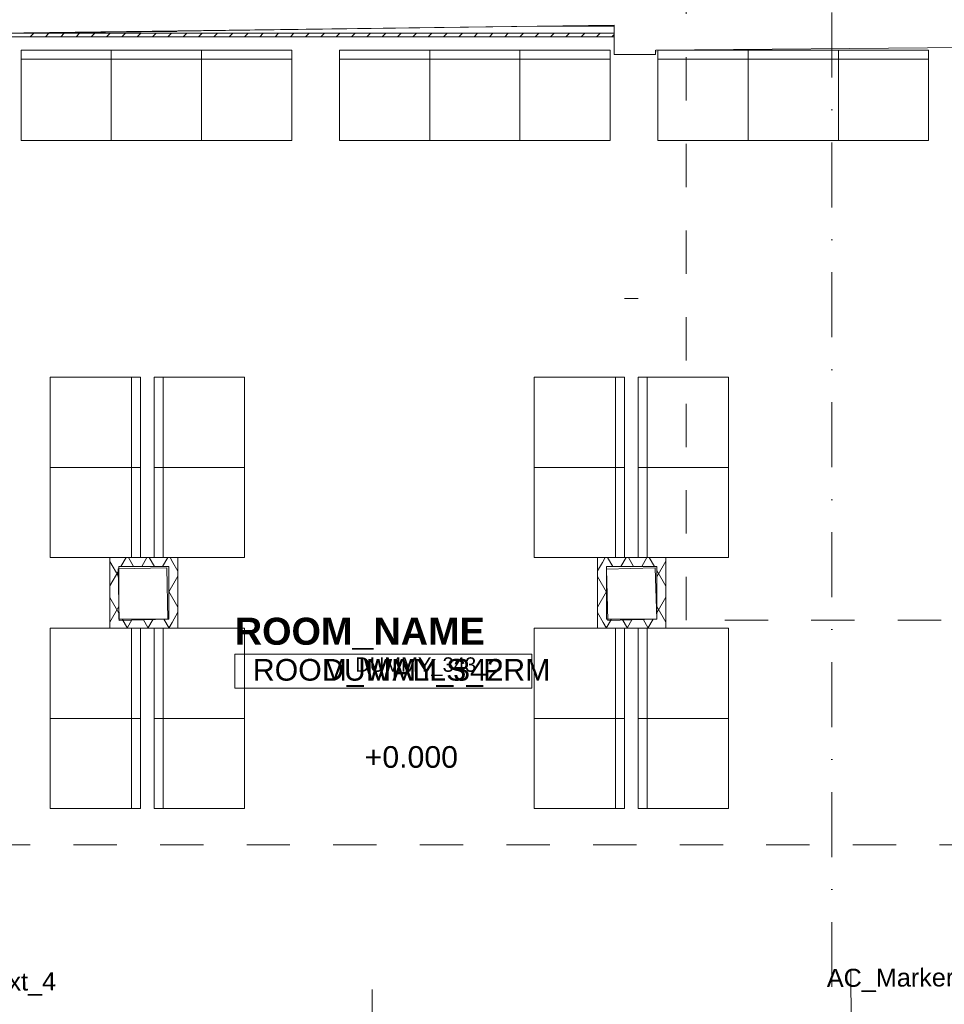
# Model space of a CAD drawing. Header units: millimetres. Extents: x -68772 to 137055, y -73300 to 19650.
# Tile 27 of 125: x 29657 to 34782, y -44886 to -39430. Entities that reach past the tile are written whole.
import ezdxf
from ezdxf.enums import TextEntityAlignment as Align

# ---------------------------------------------------------------- set-up
doc = ezdxf.new("R2010")
doc.units = ezdxf.units.MM
doc.header["$MEASUREMENT"] = 0
doc.linetypes.add('Kropki i Kreski', pattern=[720, 360, -180, 0, -180])
doc.linetypes.add('Przerywana', pattern=[480, 240, -240])
for name, color, linetype, lineweight in [('Floors_Nr_pióra__7', 7, 'Continuous', 5), ('Nowe_Cut Pattern_Nr_pióra__130', 4, 'Continuous', 18), ('Nowe_Dimensions-50_Nr_pióra__4', 7, 'Continuous', 13), ('Nowe_inny_obiekt_trwale_zwiazany_z_b_Nr_pióra__138', 138, 'Continuous', 18), ('Nowe_Metryczki pomieszczeń ARCHICADa_Nr_pióra__1', 7, 'Continuous', 18), ('Nowe_Panel_Nr_pióra__7', 7, 'Continuous', 5), ('Nowe_Panel_Nr_pióra__93', 7, 'Continuous', 20), ('Nowe_Walls_Nr_pióra__7', 7, 'Continuous', 5), ('Nowe_Znaczniki drzwi ARCHICADa_Nr_pióra__7', 7, 'Continuous', 5), ('Nowe_Znaczniki okien ARCHICADa_Nr_pióra__7', 7, 'Continuous', 5), ('Sections_Nr_pióra__7', 7, 'Continuous', 5), ('Spot Elevations_Nr_pióra__7', 7, 'Continuous', 5), ('Walls_Nr_pióra__238', 7, 'Continuous', 13)]:
    doc.layers.add(name, color=color, linetype=linetype, lineweight=lineweight)
doc.styles.add('GENERATED_STYLE_1', font='arial.ttf')
doc.styles.add('GENERATED_STYLE_2', font='arialbd.ttf')

msp = doc.modelspace()

# ---------------------------------------------------------------- linework, layer by layer
at = {"layer": 'Floors_Nr_pióra__7', "linetype": 'Continuous', "lineweight": 5}
msp.add_line((32538, -39465.9), (32951.9, -39465.9), dxfattribs=at)
at = {"layer": 'Nowe_Cut Pattern_Nr_pióra__130', "linetype": 'Continuous', "lineweight": 18}
for p, q in [((32951.9, -39460.4), (27852.2, -39525.2)), ((32951.9, -39623.1), (32951.9, -39460.4)), ((33182.9, -39599.5), (33181.9, -39623.1)), ((35648.8, -39577.8), (33182.9, -39599.5)), ((33181.9, -39623.1), (32951.9, -39623.1)), ((30202.5, -42474), (30472.4, -42467.9)), ((30208.9, -42758.9), (30202.5, -42474)), ((30472.4, -42467.9), (30478.8, -42752.8)), ((32910.2, -42474.1), (33180.1, -42466.8)), ((32917.8, -42759), (32910.2, -42474.1)), ((33180.1, -42466.8), (33187.7, -42751.7)), ((30478.8, -42752.8), (30208.9, -42758.9)), ((33187.7, -42751.7), (32917.8, -42759))]:
    msp.add_line(p, q, dxfattribs=at)
at = {"layer": 'Nowe_Dimensions-50_Nr_pióra__4', "linetype": 'Continuous', "lineweight": 13}
for p, q in [((29664.6, -40099.5), (29664.6, -39599.5)), ((29664.6, -39599.5), (30164.6, -39599.5)), ((30164.6, -39599.5), (30164.6, -40099.5)), ((30164.6, -40099.5), (30164.6, -39599.5)), ((30164.6, -39599.5), (30664.6, -39599.5)), ((30664.6, -39599.5), (30664.6, -40099.5)), ((30664.6, -40099.5), (30664.6, -39599.5)), ((30664.6, -39599.5), (31164.6, -39599.5)), ((31164.6, -39599.5), (31164.6, -40099.5)), ((31429.6, -40099.5), (31429.6, -39599.5)), ((31429.6, -39599.5), (31929.6, -39599.5)), ((31929.6, -39599.5), (31929.6, -40099.5)), ((31929.6, -40099.5), (31929.6, -39599.5)), ((31929.6, -39599.5), (32429.6, -39599.5)), ((32429.6, -39599.5), (32429.6, -40099.5)), ((32429.6, -40099.5), (32429.6, -39599.5)), ((32429.6, -39599.5), (32929.6, -39599.5)), ((32929.6, -39599.5), (32929.6, -40099.5)), ((33194.7, -40099.5), (33194.7, -39599.5)), ((33194.7, -39599.5), (33694.7, -39599.5)), ((33694.7, -39599.5), (33694.7, -40099.5)), ((33694.7, -40099.5), (33694.7, -39599.5)), ((33694.7, -39599.5), (34194.7, -39599.5)), ((34194.7, -39599.5), (34194.7, -40099.5)), ((34194.7, -40099.5), (34194.7, -39599.5)), ((34194.7, -39599.5), (34694.7, -39599.5)), ((34694.7, -39599.5), (34694.7, -40099.5)), ((30164.6, -39649.5), (29664.6, -39649.5)), ((30664.6, -39649.5), (30164.6, -39649.5)), ((31164.6, -39649.5), (30664.6, -39649.5)), ((31929.6, -39649.5), (31429.6, -39649.5)), ((32429.6, -39649.5), (31929.6, -39649.5)), ((32929.6, -39649.5), (32429.6, -39649.5)), ((33694.7, -39649.5), (33194.7, -39649.5)), ((34194.7, -39649.5), (33694.7, -39649.5)), ((34694.7, -39649.5), (34194.7, -39649.5)), ((30164.6, -40099.5), (29664.6, -40099.5)), ((30664.6, -40099.5), (30164.6, -40099.5)), ((31164.6, -40099.5), (30664.6, -40099.5)), ((31929.6, -40099.5), (31429.6, -40099.5)), ((32429.6, -40099.5), (31929.6, -40099.5)), ((32929.6, -40099.5), (32429.6, -40099.5)), ((33694.7, -40099.5), (33194.7, -40099.5)), ((34194.7, -40099.5), (33694.7, -40099.5)), ((34694.7, -40099.5), (34194.7, -40099.5)), ((29826.2, -41410.8), (29826.2, -41910.8)), ((30326.2, -41410.8), (29826.2, -41410.8)), ((30276.2, -41410.8), (30276.2, -41910.8)), ((30326.2, -41910.8), (30326.2, -41410.8)), ((30402.6, -41910.8), (30402.6, -41410.8)), ((30402.6, -41410.8), (30902.6, -41410.8)), ((30452.6, -41410.8), (30452.6, -41910.8)), ((30902.6, -41410.8), (30902.6, -41910.8)), ((32509.2, -41410.8), (32509.2, -41910.8)), ((33009.2, -41410.8), (32509.2, -41410.8)), ((32959.2, -41410.8), (32959.2, -41910.8)), ((33009.2, -41910.8), (33009.2, -41410.8)), ((33085.5, -41910.8), (33085.5, -41410.8)), ((33085.5, -41410.8), (33585.5, -41410.8)), ((33135.5, -41410.8), (33135.5, -41910.8)), ((33585.5, -41410.8), (33585.5, -41910.8)), ((29826.2, -41910.8), (29826.2, -42410.8)), ((30326.2, -41910.8), (29826.2, -41910.8)), ((29826.2, -41910.8), (30326.2, -41910.8)), ((30276.2, -41910.8), (30276.2, -42410.8)), ((30326.2, -42410.8), (30326.2, -41910.8)), ((30402.6, -42410.8), (30402.6, -41910.8)), ((30402.6, -41910.8), (30902.6, -41910.8)), ((30902.6, -41910.8), (30402.6, -41910.8)), ((30452.6, -41910.8), (30452.6, -42410.8)), ((30902.6, -41910.8), (30902.6, -42410.8)), ((32509.2, -41910.8), (32509.2, -42410.8)), ((33009.2, -41910.8), (32509.2, -41910.8)), ((32509.2, -41910.8), (33009.2, -41910.8)), ((32959.2, -41910.8), (32959.2, -42410.8)), ((33009.2, -42410.8), (33009.2, -41910.8)), ((33085.5, -42410.8), (33085.5, -41910.8)), ((33085.5, -41910.8), (33585.5, -41910.8)), ((33585.5, -41910.8), (33085.5, -41910.8)), ((33135.5, -41910.8), (33135.5, -42410.8)), ((33585.5, -41910.8), (33585.5, -42410.8)), ((29826.2, -42410.8), (30326.2, -42410.8)), ((30902.6, -42410.8), (30402.6, -42410.8)), ((32509.2, -42410.8), (33009.2, -42410.8)), ((33585.5, -42410.8), (33085.5, -42410.8)), ((29826.2, -42801.7), (29826.2, -43301.7)), ((30326.2, -42801.7), (29826.2, -42801.7)), ((30276.2, -42801.7), (30276.2, -43301.7)), ((30326.2, -43301.7), (30326.2, -42801.7)), ((30402.6, -43301.7), (30402.6, -42801.7)), ((30402.6, -42801.7), (30902.6, -42801.7)), ((30452.6, -42801.7), (30452.6, -43301.7)), ((30902.6, -42801.7), (30902.6, -43301.7)), ((32509.2, -42801.7), (32509.2, -43301.7)), ((33009.2, -42801.7), (32509.2, -42801.7)), ((32959.2, -42801.7), (32959.2, -43301.7)), ((33009.2, -43301.7), (33009.2, -42801.7)), ((33085.5, -43301.7), (33085.5, -42801.7)), ((33085.5, -42801.7), (33585.5, -42801.7)), ((33135.5, -42801.7), (33135.5, -43301.7)), ((33585.5, -42801.7), (33585.5, -43301.7)), ((29826.2, -43301.7), (30326.2, -43301.7)), ((29826.2, -43301.7), (29826.2, -43801.7)), ((30326.2, -43301.7), (29826.2, -43301.7)), ((30276.2, -43301.7), (30276.2, -43801.7)), ((30326.2, -43801.7), (30326.2, -43301.7)), ((30902.6, -43301.7), (30402.6, -43301.7)), ((30402.6, -43801.7), (30402.6, -43301.7)), ((30402.6, -43301.7), (30902.6, -43301.7)), ((30452.6, -43301.7), (30452.6, -43801.7)), ((30902.6, -43301.7), (30902.6, -43801.7)), ((32509.2, -43301.7), (33009.2, -43301.7)), ((32509.2, -43301.7), (32509.2, -43801.7)), ((33009.2, -43301.7), (32509.2, -43301.7)), ((32959.2, -43301.7), (32959.2, -43801.7)), ((33009.2, -43801.7), (33009.2, -43301.7)), ((33585.5, -43301.7), (33085.5, -43301.7)), ((33085.5, -43801.7), (33085.5, -43301.7)), ((33085.5, -43301.7), (33585.5, -43301.7)), ((33135.5, -43301.7), (33135.5, -43801.7)), ((33585.5, -43301.7), (33585.5, -43801.7)), ((29826.2, -43801.7), (30326.2, -43801.7)), ((30902.6, -43801.7), (30402.6, -43801.7)), ((32509.2, -43801.7), (33009.2, -43801.7)), ((33585.5, -43801.7), (33085.5, -43801.7))]:
    msp.add_line(p, q, dxfattribs=at)
at = {"layer": 'Nowe_inny_obiekt_trwale_zwiazany_z_b_Nr_pióra__138', "linetype": 'Kropki i Kreski', "lineweight": 18}
msp.add_line((34157.7, -35069.1), (34157.7, -61994.4), dxfattribs=at)
at = {"layer": 'Nowe_Metryczki pomieszczeń ARCHICADa_Nr_pióra__1', "linetype": 'Continuous', "lineweight": 18}
for p, q in [((30849.5, -42945.4), (32495.3, -42945.4)), ((30849.5, -43134), (30849.5, -42945.4)), ((32495.3, -42945.4), (32495.3, -43134)), ((32495.3, -43134), (30849.5, -43134))]:
    msp.add_line(p, q, dxfattribs=at)
at = {"layer": 'Nowe_Panel_Nr_pióra__7', "linetype": 'Continuous', "lineweight": 5}
for p, q in [((29714.7, -39525.2), (29734.7, -39505.2)), ((29799.6, -39525.2), (29819.6, -39505.2)), ((29884.4, -39525.2), (29904.4, -39505.2)), ((29969.3, -39525.2), (29989.3, -39505.2)), ((30054.1, -39525.2), (30074.1, -39505.2)), ((30139, -39525.2), (30159, -39505.2)), ((30223.8, -39525.2), (30243.8, -39505.2)), ((30308.7, -39525.2), (30328.7, -39505.2)), ((30393.5, -39525.2), (30413.5, -39505.2)), ((30478.4, -39525.2), (30498.4, -39505.2)), ((30563.2, -39525.2), (30583.2, -39505.2)), ((30648.1, -39525.2), (30668.1, -39505.2)), ((30732.9, -39525.2), (30752.9, -39505.2)), ((30817.8, -39525.2), (30837.8, -39505.2)), ((30902.6, -39525.2), (30922.6, -39505.2)), ((30987.5, -39525.2), (31007.5, -39505.2)), ((31072.3, -39525.2), (31092.3, -39505.2)), ((31157.2, -39525.2), (31177.2, -39505.2)), ((31242, -39525.2), (31262, -39505.2)), ((31326.9, -39525.2), (31346.9, -39505.2)), ((31411.8, -39525.2), (31431.8, -39505.2)), ((31496.6, -39525.2), (31516.6, -39505.2)), ((31581.5, -39525.2), (31601.5, -39505.2)), ((31666.3, -39525.2), (31686.3, -39505.2)), ((31751.2, -39525.2), (31771.2, -39505.2)), ((31836, -39525.2), (31856, -39505.2)), ((31920.9, -39525.2), (31940.9, -39505.2)), ((32005.7, -39525.2), (32025.7, -39505.2)), ((32090.6, -39525.2), (32110.6, -39505.2)), ((32175.4, -39525.2), (32195.4, -39505.2)), ((32260.3, -39525.2), (32280.3, -39505.2)), ((32345.1, -39525.2), (32365.1, -39505.2)), ((32430, -39525.2), (32450, -39505.2)), ((32514.8, -39525.2), (32534.8, -39505.2)), ((32599.7, -39525.2), (32619.7, -39505.2)), ((32684.5, -39525.2), (32704.5, -39505.2)), ((32769.4, -39525.2), (32789.4, -39505.2)), ((32854.3, -39525.2), (32874.3, -39505.2)), ((32939.1, -39525.2), (32951.9, -39512.4)), ((30206, -42518.4), (30156, -42431.8)), ((30218.1, -42460.8), (30246.9, -42410.8)), ((30288.2, -42460.8), (30259.4, -42410.8)), ((30333.5, -42460.8), (30362.4, -42410.8)), ((30403.7, -42460.8), (30374.8, -42410.8)), ((30449, -42460.8), (30477.9, -42410.8)), ((30506.2, -42438.3), (30490.3, -42410.8)), ((30533.7, -42485.9), (30506.2, -42438.3)), ((32860.1, -42484.7), (32887.1, -42437.8)), ((32887.1, -42437.8), (32902.8, -42410.8)), ((32944, -42460.8), (32915.2, -42410.8)), ((32989.4, -42460.8), (33018.2, -42410.8)), ((33059.5, -42460.8), (33030.6, -42410.8)), ((33104.8, -42460.8), (33133.7, -42410.8)), ((33175, -42460.8), (33146.1, -42410.8)), ((33187.7, -42517.2), (33237.7, -42430.6)), ((30156, -42568.2), (30206, -42481.6)), ((33237.7, -42569.4), (33187.7, -42482.8)), ((30483.7, -42600.7), (30533.7, -42514.1)), ((32910.1, -42601.9), (32860.1, -42515.3)), ((30533.7, -42685.9), (30483.7, -42599.3)), ((32860.1, -42684.7), (32910.1, -42598.1)), ((30206, -42718.4), (30156, -42631.8)), ((33187.7, -42717.2), (33237.7, -42630.6)), ((30156, -42768.2), (30206, -42681.6)), ((30501.6, -42769.7), (30533.7, -42714.1)), ((32891.7, -42770.1), (32860.1, -42715.3)), ((33237.7, -42769.4), (33187.7, -42682.8)), ((30254.2, -42801.7), (30225.3, -42751.7)), ((30252.1, -42801.7), (30281, -42751.7)), ((30369.6, -42801.7), (30340.8, -42751.7)), ((30367.6, -42801.7), (30396.5, -42751.7)), ((30485.1, -42801.7), (30456.2, -42751.7)), ((30483.1, -42801.7), (30501.6, -42769.7)), ((32910, -42801.7), (32891.7, -42770.1)), ((32908, -42801.7), (32936.8, -42751.7)), ((33025.4, -42801.7), (32996.6, -42751.7)), ((33023.4, -42801.7), (33052.3, -42751.7)), ((33140.9, -42801.7), (33112, -42751.7)), ((33138.9, -42801.7), (33167.8, -42751.7))]:
    msp.add_line(p, q, dxfattribs=at)
at = {"layer": 'Nowe_Panel_Nr_pióra__93', "linetype": 'Continuous', "lineweight": 20}
for p, q in [((32951.9, -39505.2), (27852, -39505.2)), ((32951.9, -39525.2), (32951.9, -39505.2)), ((27852, -39525.2), (32951.9, -39525.2)), ((30533.7, -42410.8), (30156, -42410.8)), ((30156, -42410.8), (30156, -42801.7)), ((30533.7, -42801.7), (30533.7, -42410.8)), ((33237.7, -42410.8), (32860.1, -42410.8)), ((32860.1, -42410.8), (32860.1, -42801.7)), ((33237.7, -42801.7), (33237.7, -42410.8)), ((30206, -42460.8), (30483.7, -42460.8)), ((30206, -42751.7), (30206, -42460.8)), ((30483.7, -42460.8), (30483.7, -42751.7)), ((32910.1, -42460.8), (33187.7, -42460.8)), ((32910.1, -42751.7), (32910.1, -42460.8)), ((33187.7, -42460.8), (33187.7, -42751.7)), ((30483.7, -42751.7), (30206, -42751.7)), ((33187.7, -42751.7), (32910.1, -42751.7)), ((30156, -42801.7), (30533.7, -42801.7)), ((32860.1, -42801.7), (33237.7, -42801.7))]:
    msp.add_line(p, q, dxfattribs=at)
at = {"layer": 'Nowe_Walls_Nr_pióra__7', "linetype": 'Continuous', "lineweight": 5}
msp.add_line((33085.5, -40974.2), (33009.2, -40974.2), dxfattribs=at)
at = {"layer": 'Nowe_Znaczniki drzwi ARCHICADa_Nr_pióra__7', "linetype": 'Continuous', "lineweight": 5}
msp.add_line((31613.7, -45534.3), (31610.4, -44804.3), dxfattribs=at)
at = {"layer": 'Nowe_Znaczniki okien ARCHICADa_Nr_pióra__7', "linetype": 'Continuous', "lineweight": 5}
msp.add_line((34267.1, -45547.4), (34263.2, -44692.4), dxfattribs=at)
at = {"layer": 'Sections_Nr_pióra__7', "linetype": 'Przerywana', "lineweight": 5}
for p, q in [((33351.4, -42758.1), (33351.4, -34660.5)), ((39084.6, -42758.1), (33351.4, -42758.1)), ((23715.3, -44003.2), (45604.8, -44003.2))]:
    msp.add_line(p, q, dxfattribs=at)
at = {"layer": 'Walls_Nr_pióra__238', "linetype": 'Continuous', "lineweight": 13}
for p, q in [((27852.2, -39519.6), (30528.3, -39496)), ((30528.2, -39492.6), (32951.9, -39460.4)), ((30528.3, -39496), (30528.2, -39492.6)), ((32951.9, -39460.4), (32951.9, -39623.1)), ((33181.9, -39623.1), (33181.9, -39599.5)), ((33182.9, -39599.5), (35648.8, -39577.8)), ((32951.9, -39623.1), (33181.9, -39623.1)), ((30472.4, -42467.9), (30202.5, -42474)), ((30202.5, -42474), (30208.9, -42758.9)), ((30478.8, -42752.8), (30472.4, -42467.9)), ((33180.1, -42466.8), (32910.2, -42474.1)), ((32910.2, -42474.1), (32917.8, -42759)), ((33187.7, -42751.7), (33180.1, -42466.8)), ((30208.9, -42758.9), (30478.8, -42752.8)), ((32917.8, -42759), (33187.7, -42751.7))]:
    msp.add_line(p, q, dxfattribs=at)

# ---------------------------------------------------------------- texts
at = {"layer": 'Nowe_Metryczki pomieszczeń ARCHICADa_Nr_pióra__1', "lineweight": 18}
for tag, text, height, style, p in [('ROOM_NAME', '1.POCZEKALNIA', 150, 'GENERATED_STYLE_2', (30849.5, -42744)), ('ROOM_WALLS_PRM', 'A: 42', 120, 'GENERATED_STYLE_1', (30949.5, -42972.8)), ('DUMMY_342', ' m', 120, 'GENERATED_STYLE_1', (31333.5, -42972.8)), ('DUMMY_343', '2', 80, 'GENERATED_STYLE_1', (31516.8, -42963.7))]:
    msp.add_attdef(tag, text=text, height=height, dxfattribs=dict(at, style=style)).set_placement(p, align=Align.TOP_LEFT)
at = {"layer": 'Nowe_Znaczniki okien ARCHICADa_Nr_pióra__7', "lineweight": 5, "style": 'GENERATED_STYLE_1'}
for rotation, p in [(0.2565, (34130.8, -44820.2)), (0.243, (28725.8, -44844.2))]:
    msp.add_attdef('AC_MarkerText_4', text='hp 0', height=100, rotation=rotation, dxfattribs=at).set_placement(p, align=Align.BOTTOM_LEFT)
at = {"layer": 'Spot Elevations_Nr_pióra__7', "style": 'GENERATED_STYLE_1'}
msp.add_text('+0.000', height=120, dxfattribs=at).set_placement((31569.1, -43575.7))

doc.saveas('drawing.dxf')
